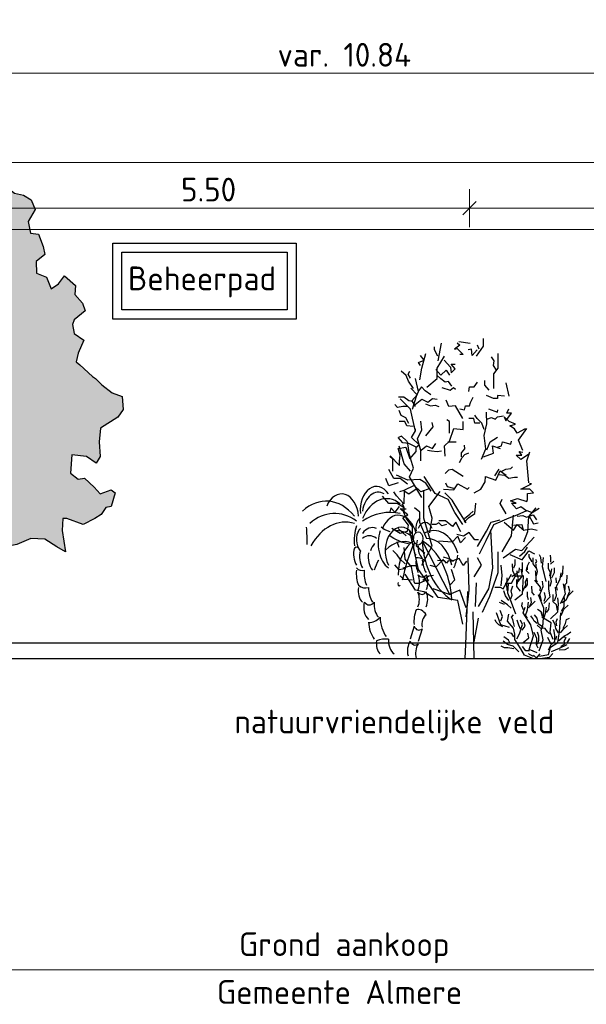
# Model space of a CAD drawing. Header units: metres. Extents: x 149234 to 159511, y 484155 to 486733.
# Tile 58 of 90: x 159236.48 to 159242.46, y 484428.4 to 484438.77. Entities that reach past the tile are written whole.
import ezdxf

# ---------------------------------------------------------------- set-up
doc = ezdxf.new("R2010")
doc.units = ezdxf.units.M
doc.linetypes.add('AL-NAP_LIJN', pattern=[15.25, 12, -1.5, 0.25, -1.5])
doc.layers.get('0').update_dxf_attribs({"lineweight": 25})
doc.layers.get('Defpoints').update_dxf_attribs({"color": 211, "lineweight": 25})
for name, color, linetype, lineweight in [('N-WE-GR-BOOM-1e-A', 90, 'Continuous', 25), ('N-WE-GR-BOOM-1e-SD', 90, 'Continuous', 25), ('X-XX-AL-M', 7, 'Continuous', 18), ('X-XX-AL-NAP-G', 7, 'AL-NAP_LIJN', 18), ('X-XX-AL-PROFIEL-B-G', 7, 'Continuous', 25), ('X-XX-AL-T25', 7, 'Continuous', 25)]:
    doc.layers.add(name, color=color, linetype=linetype, lineweight=lineweight)
doc.layers.add('N-WE-GR-BOOM-MEERSTAMMINGE BOOM-SD', color=7, linetype='Continuous', lineweight=30, true_color=0x5f7f00)
doc.layers.add('N-WE-RI-VACUUMLEIDING-G', color=1, linetype='RI-VACUUM', lineweight=35, true_color=0xff0000)
doc.styles.add('NLCS-ISO-M100-T25', font='NLCS-ISO.ttf')
doc.styles.get("Standard").update_dxf_attribs({"font": 'NLCS-ISO.ttf'})
doc.linetypes.add('RI-VACUUM', pattern='A,7,-2,["V",Standard,S=1.8,R=0,X=-0.5,Y=-0.9],-2,7,-2,[102,NLCS.shx,S=1,R=180,X=0,Y=0],-2', length=22)
doc.dimstyles.new('NLCS-M100-T25-SCHRAP-X_L2_H1', dxfattribs={"dimscale": 0.1, "dimtxt": 2.5, "dimasz": 1.4, "dimexe": 2, "dimexo": 2, "dimgap": 0.7, "dimtad": 1, "dimzin": 0, "dimdsep": 46, "dimtxsty": 'NLCS-ISO-M100-T25', "dimblk": 'OBLIQUE', "dimcen": 0, "dimdle": 2, "dimclrd": 256, "dimclre": 256, "dimclrt": 256, "dimadec": 1, "dimazin": 0, "dimtfac": 1, "dimtofl": 0, "dimtmove": 1, "dimatfit": 0, "dimldrblk": 'OBLIQUE', "dimfxl": 2, "dimfxlon": 1, "dimtfill": 1, "dimtfillclr": 254, "dimtolj": 1, "dimtzin": 0, "dimlwd": 18, "dimlwe": 18, "dimarcsym": 0})

# ---------------------------------------------------------------- blocks, each defined once
blk = doc.blocks.new('_Oblique')
at = {"color": 0, "linetype": 'ByBlock', "lineweight": -2}
blk.add_line((-0.5, -0.5), (0.5, 0.5), dxfattribs=at)
blk = doc.blocks.new('*D291')
at = {"layer": 'Defpoints', "color": 0, "transparency": 16777216}
for p in [(159234.485, 484431.775), (159245.325, 484429.992), (159245.325, 484428.759)]:
    blk.add_point(p, dxfattribs=at)
at = {"layer": 'N-WE-RI-VACUUMLEIDING-G', "linetype": 'Continuous', "lineweight": 18, "transparency": 16777216}
for p, q in [((159234.485, 484428.959), (159234.485, 484428.559)), ((159245.325, 484428.959), (159245.325, 484428.559)), ((159234.285, 484428.759), (159245.525, 484428.759))]:
    blk.add_line(p, q, dxfattribs=at)
at = {"layer": 'N-WE-RI-VACUUMLEIDING-G', "lineweight": 18, "transparency": 16777216, "xscale": 0.14, "yscale": 0.14, "zscale": 0.14, "rotation": 180}
blk.add_blockref('_Oblique', (159234.485, 484428.759), dxfattribs=at)
at = {"layer": 'N-WE-RI-VACUUMLEIDING-G', "lineweight": 18, "transparency": 16777216, "xscale": 0.14, "yscale": 0.14, "zscale": 0.14}
blk.add_blockref('_Oblique', (159245.325, 484428.759), dxfattribs=at)
at = {"layer": 'N-WE-RI-VACUUMLEIDING-G', "transparency": 16777216, "insert": (159239.905, 484428.992), "char_height": 0.25, "attachment_point": 5, "style": 'NLCS-ISO-M100-T25', "bg_fill": 3, "box_fill_scale": 1.1, "bg_fill_color": 256, "bg_fill_true_color": 13158600, "bg_fill_transparency": 0}
blk.add_mtext('\\A1;Grond aankoop', dxfattribs=at)
blk = doc.blocks.new('*D292')
at = {"layer": 'Defpoints', "color": 0, "transparency": 16777216}
for p in [(159245.325, 484438.203), (159245.325, 484437.588), (159234.485, 484436.559)]:
    blk.add_point(p, dxfattribs=at)
at = {"layer": 'X-XX-AL-M', "linetype": 'Continuous', "lineweight": 18, "transparency": 16777216}
for p, q in [((159234.485, 484438.003), (159234.485, 484438.403)), ((159245.325, 484438.003), (159245.325, 484438.403)), ((159234.285, 484438.203), (159245.525, 484438.203))]:
    blk.add_line(p, q, dxfattribs=at)
at = {"layer": 'X-XX-AL-M', "lineweight": 18, "transparency": 16777216, "xscale": 0.14, "yscale": 0.14, "zscale": 0.14, "rotation": 180}
blk.add_blockref('_Oblique', (159234.485, 484438.203), dxfattribs=at)
at = {"layer": 'X-XX-AL-M', "lineweight": 18, "transparency": 16777216, "xscale": 0.14, "yscale": 0.14, "zscale": 0.14}
blk.add_blockref('_Oblique', (159245.325, 484438.203), dxfattribs=at)
at = {"layer": 'X-XX-AL-M', "transparency": 16777216, "insert": (159239.905, 484438.398), "char_height": 0.25, "attachment_point": 5, "style": 'NLCS-ISO-M100-T25', "bg_fill": 3, "box_fill_scale": 1.1, "bg_fill_color": 256, "bg_fill_true_color": 13158600, "bg_fill_transparency": 0}
blk.add_mtext('\\A1;var. 10.84', dxfattribs=at)
blk = doc.blocks.new('*D293')
at = {"layer": 'Defpoints', "color": 0, "transparency": 16777216}
for p in [(159245.325, 484437.263), (159226.325, 484429.992), (159245.325, 484429.992)]:
    blk.add_point(p, dxfattribs=at)
at = {"layer": 'X-XX-AL-M', "linetype": 'Continuous', "lineweight": 18, "transparency": 16777216}
for p, q in [((159226.325, 484437.063), (159226.325, 484437.463)), ((159245.325, 484437.063), (159245.325, 484437.463)), ((159226.125, 484437.263), (159245.525, 484437.263))]:
    blk.add_line(p, q, dxfattribs=at)
at = {"layer": 'X-XX-AL-M', "lineweight": 18, "transparency": 16777216, "xscale": 0.14, "yscale": 0.14, "zscale": 0.14, "rotation": 180}
blk.add_blockref('_Oblique', (159226.325, 484437.263), dxfattribs=at)
at = {"layer": 'X-XX-AL-M', "lineweight": 18, "transparency": 16777216, "xscale": 0.14, "yscale": 0.14, "zscale": 0.14}
blk.add_blockref('_Oblique', (159245.325, 484437.263), dxfattribs=at)
at = {"layer": 'X-XX-AL-M', "transparency": 16777216, "insert": (159235.825, 484437.458), "char_height": 0.25, "attachment_point": 5, "style": 'NLCS-ISO-M100-T25', "bg_fill": 3, "box_fill_scale": 1.1, "bg_fill_color": 256, "bg_fill_true_color": 13158600, "bg_fill_transparency": 0}
blk.add_mtext('\\A1;19.00', dxfattribs=at)
blk = doc.blocks.new('SGR-BOOM_S01_V_ZIJ-D')
at = {"layer": 'N-WE-GR-BOOM-1e-A', "transparency": 33554585}
h = blk.add_hatch(color=256, dxfattribs=at)
h.dxf.hatch_style = 1
h.set_gradient(color1=(88, 186, 72), tint=1)
h.paths.add_polyline_path([(-1.056, 11.496), (-0.874, 11.68), (-0.792, 11.622), (-0.684, 11.475), (-0.477, 11.294), (-0.312, 11.337), (-0.253, 11.231), (-0.105, 11.091), (0.102, 11.028), (0.349, 11.012), (0.538, 10.99), (0.556, 10.931), (0.353, 10.535), (0.462, 10.124), (0.668, 10.149), (0.893, 10.004), (1.224, 9.8), (1.454, 9.761), (1.661, 9.663), (1.763, 9.457), (1.582, 9.209), (1.643, 8.962), (1.849, 8.94), (1.975, 8.676), (2.018, 8.511), (1.795, 8.362), (1.797, 8.115), (2.062, 8.035), (2.188, 7.789), (2.376, 7.896), (2.539, 8.062), (2.829, 7.858), (2.807, 7.67), (3.015, 7.489), (3.081, 7.325), (2.794, 7.134), (2.753, 7.034), (2.796, 6.845), (3.044, 6.706), (2.899, 6.434), (2.842, 6.251), (2.942, 6.187), (3.274, 5.943), (3.357, 5.902), (3.523, 5.762), (3.795, 5.599), (4.06, 5.519), (4.086, 5.248), (3.94, 5.082), (3.489, 4.855), (3.45, 4.566), (3.476, 4.254), (3.371, 4.112), (3.122, 4.252), (2.734, 4.29), (2.695, 3.901), (2.902, 3.779), (3.067, 3.798), (3.316, 3.611), (3.482, 3.471), (3.77, 3.556), (3.87, 3.492), (3.772, 3.203), (3.625, 3.184), (3.503, 3.036), (3.339, 2.952), (3.033, 2.826), (2.597, 2.946), (2.497, 2.946), (2.475, 2.698), (2.561, 2.246), (2.337, 2.35), (2.023, 2.512), (1.652, 2.527), (1.282, 2.4), (1.018, 2.357), (0.91, 2.645), (1.031, 2.934), (0.824, 3.038), (0.559, 2.995), (0.534, 3.219), (0.303, 3.447), (-0.274, 3.442), (-0.497, 3.358), (-0.618, 2.986), (-0.906, 2.86), (-1.193, 2.793), (-1.315, 2.568), (-1.354, 2.256), (-1.624, 2.154), (-1.931, 2.21), (-2.175, 1.879), (-2.504, 1.694), (-2.669, 1.816), (-3.066, 2.019), (-3.33, 1.952), (-3.536, 2.015), (-3.622, 2.427), (-3.376, 2.593), (-3.278, 2.818), (-3.279, 3.006), (-3.544, 2.981), (-3.61, 3.169), (-3.752, 3.25), (-3.981, 3.207), (-4.247, 3.328), (-4.249, 3.535), (-4.086, 3.724), (-3.988, 4.013), (-4.048, 4.195), (-4.115, 4.483), (-3.869, 4.633), (-3.682, 4.817), (-3.684, 5.046), (-3.891, 5.145), (-3.933, 5.333), (-3.958, 5.515), (-4.061, 5.826), (-3.854, 5.787), (-3.691, 5.912), (-3.798, 6.117), (-3.758, 6.3), (-3.595, 6.425), (-3.572, 6.59), (-3.657, 6.818), (-3.782, 7.024), (-3.701, 7.207), (-3.519, 7.291), (-3.497, 7.456), (-3.482, 7.827), (-3.73, 7.948), (-3.832, 8.136), (-3.485, 8.239), (-3.297, 8.281), (-3.115, 8.348), (-2.868, 8.432), (-2.745, 8.392), (-2.64, 8.575), (-2.642, 8.846), (-2.477, 8.847), (-2.336, 8.889), (-2.479, 9.053), (-2.523, 9.383), (-2.359, 9.507), (-2.179, 9.815), (-2.222, 10.085), (-1.993, 10.128), (-1.911, 10.212), (-2.036, 10.334), (-2.143, 10.475), (-1.955, 10.582), (-1.626, 10.644), (-1.402, 10.628), (-1.197, 10.753), (-1.239, 10.876), (-1.405, 10.975), (-1.177, 11.165), (-1.036, 11.266)])
at = {"lineweight": 30}
for p, q in [((-0.233, 3.442), (-0.229, 2.989)), ((-0.573, 2.492), (-0.641, 2.945)), ((-0.229, 2.989), (-0.285, 2.553)), ((0.044, 2.703), (0.454, 2.953)), ((-0.243, 2.43), (0.044, 2.703)), ((0.684, 2.89), (0.374, 2.664)), ((-0.693, 2.079), (-0.573, 2.492)), ((-0.285, 2.553), (-0.243, 2.43)), ((0.374, 2.664), (0.128, 2.415)), ((-1.314, 2.445), (-1.09, 2.364)), ((-1.09, 2.364), (-0.693, 2.079)), ((0.128, 2.415), (-0.098, 2.001)), ((-1.378, 2.256), (-1.064, 2.093)), ((-1.064, 2.093), (-0.774, 1.848)), ((-0.098, 2.001), (-0.259, 1.505)), ((-0.774, 1.848), (-0.648, 1.502)), ((-0.648, 1.502), (-0.667, 0.925)), ((-0.259, 1.505), (-0.296, 0.904)), ((-0.667, 0.925), (-0.846, 0.488)), ((-0.296, 0.904), (-0.227, 0.452)), ((-0.846, 0.488), (-1.08, 0)), ((-0.227, 0.452), (-0.126, 0.287)), ((-0.126, 0.287), (0, 0)), ((-1.08, 0), (0, 0))]:
    blk.add_line(p, q, dxfattribs=at)
at = {"lineweight": 30, "flags": 128}
blk.add_lwpolyline([(-1.056, 11.496), (-0.874, 11.68), (-0.792, 11.622), (-0.684, 11.475), (-0.477, 11.294), (-0.312, 11.337), (-0.253, 11.231), (-0.105, 11.091), (0.102, 11.028), (0.349, 11.012), (0.538, 10.99), (0.556, 10.931), (0.353, 10.535), (0.462, 10.124), (0.668, 10.149), (0.893, 10.004), (1.224, 9.8), (1.454, 9.761), (1.661, 9.663), (1.763, 9.457), (1.582, 9.209), (1.643, 8.962), (1.849, 8.94), (1.975, 8.676), (2.018, 8.511), (1.795, 8.362), (1.797, 8.115), (2.062, 8.035), (2.188, 7.789), (2.376, 7.896), (2.539, 8.062), (2.829, 7.858), (2.807, 7.67), (3.015, 7.489), (3.081, 7.325), (2.794, 7.134), (2.753, 7.034), (2.796, 6.845), (3.044, 6.706), (2.899, 6.434), (2.842, 6.251), (2.942, 6.187), (3.274, 5.943), (3.357, 5.902), (3.523, 5.762), (3.795, 5.599), (4.06, 5.519), (4.086, 5.248), (3.94, 5.082), (3.489, 4.855), (3.45, 4.566), (3.476, 4.254), (3.371, 4.112), (3.122, 4.252), (2.734, 4.29), (2.695, 3.901), (2.902, 3.779), (3.067, 3.798), (3.316, 3.611), (3.482, 3.471), (3.77, 3.556), (3.87, 3.492), (3.772, 3.203), (3.625, 3.184), (3.503, 3.036), (3.339, 2.952), (3.033, 2.826), (2.597, 2.946), (2.497, 2.946), (2.475, 2.698), (2.561, 2.246), (2.337, 2.35), (2.023, 2.512), (1.652, 2.527), (1.282, 2.4), (1.018, 2.357), (0.91, 2.645), (1.031, 2.934), (0.824, 3.038), (0.559, 2.995), (0.534, 3.219), (0.303, 3.447), (-0.274, 3.442), (-0.497, 3.358), (-0.618, 2.986), (-0.906, 2.86), (-1.193, 2.793), (-1.315, 2.568), (-1.354, 2.256), (-1.624, 2.154), (-1.931, 2.21), (-2.175, 1.879), (-2.504, 1.694), (-2.669, 1.816), (-3.066, 2.019), (-3.33, 1.952), (-3.536, 2.015), (-3.622, 2.427), (-3.376, 2.593), (-3.278, 2.818), (-3.279, 3.006), (-3.544, 2.981), (-3.61, 3.169), (-3.752, 3.25), (-3.981, 3.207), (-4.247, 3.328), (-4.249, 3.535), (-4.086, 3.724), (-3.988, 4.013), (-4.048, 4.195), (-4.115, 4.483), (-3.869, 4.633), (-3.682, 4.817), (-3.684, 5.046), (-3.891, 5.145), (-3.933, 5.333), (-3.958, 5.515), (-4.061, 5.826), (-3.854, 5.787), (-3.691, 5.912), (-3.798, 6.117), (-3.758, 6.3), (-3.595, 6.425), (-3.572, 6.59), (-3.657, 6.818), (-3.782, 7.024), (-3.701, 7.207), (-3.519, 7.291), (-3.497, 7.456), (-3.482, 7.827), (-3.73, 7.948), (-3.832, 8.136), (-3.485, 8.239), (-3.297, 8.281), (-3.115, 8.348), (-2.868, 8.432), (-2.745, 8.392), (-2.64, 8.575), (-2.642, 8.846), (-2.477, 8.847), (-2.336, 8.889), (-2.479, 9.053), (-2.523, 9.383), (-2.359, 9.507), (-2.179, 9.815), (-2.222, 10.085), (-1.993, 10.128), (-1.911, 10.212), (-2.036, 10.334), (-2.143, 10.475), (-1.955, 10.582), (-1.626, 10.644), (-1.402, 10.628), (-1.197, 10.753), (-1.239, 10.876), (-1.405, 10.975), (-1.177, 11.165), (-1.036, 11.266)], close=True, dxfattribs=at)
at = {"layer": 'Defpoints'}
blk.add_line((-0.54, -0.316), (-0.54, 0.979), dxfattribs=at)
blk = doc.blocks.new('SGR-HEESTER_S01_F_ZIJ-D')
blk.add_line((0, 0), (0.225, 0))
at = {"flags": 128}
for points in [[(-0.674, 5.228), (-0.596, 5.538)], [(-0.197, 5.542), (-0.128, 5.5), (-0.267, 5.431), (-0.197, 5.445), (-0.045, 5.335), (-0.128, 5.335)], [(-0.157, 5.564), (0.128, 5.538)], [(0.283, 5.306), (0.464, 5.486), (0.464, 5.616)], [(-0.681, 5.307), (-0.764, 5.418), (-0.764, 5.473)], [(0.3, 5.418), (0.176, 5.321), (0.162, 5.431), (0.079, 5.418)], [(0.355, 5.431), (0.314, 5.5)], [(-1.123, 5.141), (-1.165, 5.197), (-1.027, 5.238), (-1.123, 5.321)], [(-1.139, 4.892), (-1.087, 5.099), (-0.984, 5.357)], [(-0.958, 4.763), (-0.7, 4.918), (-0.7, 5.099), (-0.519, 5.306)], [(-0.529, 5.238), (-0.363, 5.114), (-0.349, 5.017), (-0.253, 5.086), (-0.349, 5.169), (-0.253, 5.169)], [(0.784, 5.059), (0.715, 5.141), (0.728, 5.224), (0.659, 5.293)], [(0.722, 4.737), (0.722, 4.996), (0.826, 5.099), (0.826, 5.357)], [(-1.294, 4.737), (-1.424, 4.866), (-1.475, 4.97), (-1.605, 5.047)], [(-1.372, 4.921), (-1.427, 4.99), (-1.386, 5.045)], [(-0.736, 5.072), (-0.612, 4.976), (-0.474, 5.059), (-0.391, 4.976)], [(-1.32, 4.376), (-1.217, 4.608), (-1.165, 4.686), (-1.243, 4.918)], [(-0.336, 4.782), (-0.419, 4.865), (-0.501, 4.851), (-0.612, 4.907), (-0.709, 4.976)], [(0.093, 4.686), (0.107, 4.769), (0.231, 4.769), (0.314, 4.851)], [(0.604, 4.713), (0.493, 4.796), (0.493, 4.879)], [(1.11, 4.608), (1.033, 4.841)], [(-1.359, 4.744), (-1.204, 4.627), (-1.333, 4.524), (-1.256, 4.421)], [(-0.861, 4.631), (-0.999, 4.7), (-1.096, 4.769), (-1.165, 4.7)], [(-0.584, 4.755), (-0.377, 4.713), (-0.294, 4.755), (-0.239, 4.727)], [(-1.32, 4.511), (-1.411, 4.524), (-1.54, 4.589), (-1.669, 4.589)], [(-1.243, 3.988), (-1.32, 4.221), (-1.372, 4.376), (-1.63, 4.556)], [(-1.256, 4.46), (-1.087, 4.55), (-0.932, 4.498), (-0.816, 4.563), (-0.7, 4.55)], [(-0.059, 4.216), (-0.239, 4.437), (-0.405, 4.424), (-0.474, 4.534)], [(-0.128, 4.382), (-0.018, 4.368), (0.01, 4.437), (0.107, 4.437), (0.134, 4.493), (0.203, 4.589)], [(0.991, 4.603), (0.811, 4.617), (0.811, 4.562), (0.715, 4.562), (0.535, 4.617)], [(-1.437, 4.421), (-1.566, 4.421), (-1.695, 4.408), (-1.76, 4.46)], [(-1.411, 4.124), (-1.488, 4.227), (-1.605, 4.266), (-1.656, 4.356)], [(-0.997, 4.473), (-0.868, 4.434), (-0.751, 4.447), (-0.661, 4.421)], [(0.411, 3.499), (0.521, 3.678), (0.48, 3.913), (0.549, 4.12), (0.535, 4.327)], [(0.59, 4.382), (0.811, 4.327), (0.825, 4.368)], [(1.511, 4.033), (1.304, 3.956), (1.24, 4.033), (1.123, 4.085), (1.265, 4.111), (1.11, 4.163), (0.981, 4.24), (1.02, 4.175), (1.162, 4.305), (1.046, 4.305), (1.097, 4.382)], [(-1.307, 4.072), (-1.462, 4.085), (-1.514, 4.163), (-1.656, 4.163)], [(-1.113, 3.472), (-1.113, 3.652), (-1.191, 3.859), (-1.087, 4.014), (-1.113, 4.169)], [(-0.501, 3.554), (-0.515, 3.733), (-0.391, 3.816), (-0.28, 4.037), (-0.045, 4.023), (-0.045, 4.161)], [(-0.391, 3.954), (-0.391, 4.161), (-0.46, 4.189)], [(0.369, 4.134), (0.245, 4.134), (0.217, 4.216), (0.093, 4.216)], [(0.48, 4.023), (0.424, 4.134), (0.3, 4.216), (0.245, 4.272)], [(0.549, 4.203), (0.659, 4.23), (0.756, 4.203), (0.811, 4.244), (0.963, 4.258)], [(-1.876, 3.555), (-1.643, 3.388), (-1.643, 3.465), (-1.63, 3.568), (-1.682, 3.685), (-1.488, 3.71), (-1.385, 3.504), (-1.23, 3.633), (-1.23, 3.71), (-1.152, 3.749), (-1.346, 3.878), (-1.243, 3.995), (-1.243, 4.033)], [(-0.984, 3.911), (-0.803, 4.066), (-0.829, 4.143)], [(1.446, 3.652), (1.343, 3.833), (1.55, 4.04)], [(-1.23, 3.71), (-1.411, 3.775), (-1.566, 3.788), (-1.682, 3.878)], [(-1.462, 3.814), (-1.592, 3.904), (-1.669, 3.878)], [(-1.087, 2.826), (-1.398, 3.187), (-1.294, 3.342), (-1.398, 3.575), (-1.449, 3.807)], [(0.549, 3.664), (0.632, 3.802), (0.811, 3.885)], [(0.813, 3.71), (0.916, 3.736), (0.942, 3.801), (1.149, 3.762), (1.162, 3.814)], [(-1.372, 3.291), (-1.527, 3.42), (-1.656, 3.73)], [(-1.1, 3.659), (-0.971, 3.736), (-0.816, 3.685), (-0.738, 3.775)], [(-0.945, 3.659), (-0.842, 3.646), (-0.7, 3.633), (-0.596, 3.646)], [(-0.432, 3.802), (-0.322, 3.802), (-0.225, 3.802)], [(-0.087, 3.54), (-0.087, 3.609), (-0.004, 3.678), (-0.018, 3.747)], [(0.464, 3.543), (0.71, 3.607), (0.684, 3.736), (0.878, 3.685)], [(1.614, 3.594), (1.395, 3.491), (1.278, 3.568), (1.421, 3.568), (1.356, 3.633), (1.446, 3.62)], [(-1.811, 3.291), (-1.811, 3.497), (-1.889, 3.549)], [(-0.142, 3.443), (-0.073, 3.526), (-0.004, 3.581), (0.093, 3.609)], [(1.602, 3.084), (1.55, 3.472), (1.627, 3.627)], [(-1.449, 3.058), (-1.63, 3.162), (-1.786, 3.162), (-1.915, 3.317)], [(-0.045, 3.195), (-0.322, 3.319), (-0.419, 3.305), (-0.501, 3.25)], [(0.231, 2.91), (0.399, 2.974), (0.503, 3.103), (0.516, 3.194), (0.774, 3.129), (0.878, 3.297), (1.033, 3.22)], [(0.748, 3.207), (0.852, 3.323)], [(0.903, 3.284), (1.02, 3.323), (1.149, 3.336), (1.188, 3.362)], [(-1.682, 3.084), (-1.915, 3.032), (-1.992, 3.162)], [(-0.855, 2.936), (-0.984, 3.078), (-1.139, 3.142), (-1.437, 3.129), (-1.721, 3.22)], [(-0.053, 2.354), (-0.26, 2.561), (-0.428, 2.793), (-0.751, 2.897), (-1.023, 3.194)], [(0.839, 3.233), (0.994, 3.22), (1.097, 3.168), (1.24, 3.181), (1.317, 3.181)], [(-1.23, 2.974), (-1.411, 2.884), (-1.527, 2.936), (-1.54, 2.716), (-1.721, 2.858), (-1.786, 2.923)], [(-0.881, 2.987), (-1.113, 2.923), (-1.281, 3.039), (-1.54, 2.948), (-1.643, 2.923)], [(-1.087, 1.637), (-0.829, 1.973), (-1.036, 2.464), (-1.036, 2.955)], [(-0.544, 2.974), (-0.286, 2.961), (-0.183, 3.065), (0.063, 2.974), (0.102, 3)], [(-0.286, 2.987), (-0.441, 3.013), (-0.48, 3.078)], [(1.55, 2.587), (1.395, 2.664), (1.291, 2.626), (1.162, 2.729), (1.278, 2.729), (1.136, 2.768), (1.317, 2.806), (1.55, 2.755), (1.563, 2.793), (1.563, 2.897), (1.718, 2.91), (1.627, 2.974), (1.395, 2.974), (1.666, 3.065), (1.614, 3.065)], [(-1.527, 2.645), (-1.708, 2.722), (-1.915, 2.722), (-2.07, 2.852)], [(-0.881, 2.206), (-0.829, 2.464), (-0.906, 2.671), (-0.622, 2.929)], [(0.024, 2.38), (-0.157, 2.587), (-0.325, 2.781), (-0.506, 2.91)], [(1.033, 2.542), (0.878, 2.722), (0.929, 2.8)], [(-1.656, 2.671), (-1.76, 2.567), (-1.863, 2.645), (-1.889, 2.567)], [(-1.837, 2.29), (-1.63, 2.199), (-1.449, 2.238), (-1.424, 2.341), (-1.566, 2.471), (-1.437, 2.522), (-1.63, 2.626), (-1.475, 2.626)], [(-1.32, 2.077), (-1.32, 2.309), (-1.475, 2.464), (-1.553, 2.593)], [(-0.958, 2.102), (-1.139, 2.387), (-1.139, 2.567), (-1.268, 2.645)], [(-0.027, 2.393), (0.089, 2.471), (0.244, 2.548), (0.27, 2.729)], [(0.929, 2.419), (1.11, 2.471), (1.304, 2.522), (1.55, 2.6), (1.679, 2.561), (1.86, 2.638)], [(1.472, 2.051), (1.576, 2.232), (1.602, 2.49), (1.783, 2.645)], [(-0.014, 2.458), (0.115, 2.535), (0.205, 2.587)], [(0.309, 1.967), (0.541, 2.238), (0.658, 2.393), (0.878, 2.432)], [(0.929, 1.87), (1.162, 2.154), (1.214, 2.516)], [(1.304, 2.496), (1.446, 2.509), (1.537, 2.483), (1.705, 2.522), (1.795, 2.432)], [(1.602, 2.509), (1.718, 2.367), (1.834, 2.38)], [(-1.876, 2.225), (-2.031, 2.264), (-2.109, 2.303)], [(-1.475, 2.154), (-1.682, 2.283)], [(-0.053, 0.604), (-0.183, 1.018), (-0.674, 1.069), (-1.165, 1.56), (-1.398, 2.257)], [(-0.467, 2.354), (-0.583, 2.328), (-0.661, 2.38), (-0.738, 2.354), (-0.829, 2.354)], [(-0.105, 2.225), (-0.234, 2.393), (-0.312, 2.316), (-0.493, 2.419), (-0.661, 2.419)], [(0.335, 0.914), (0.593, 1.224), (0.697, 1.586), (0.645, 2.257)], [(0.36, 1.838), (0.529, 2.07), (0.722, 2.354), (0.942, 2.419)], [(0.981, 2.393), (1.214, 2.251), (1.304, 2.354), (1.472, 2.251)], [(1.214, 2.341), (1.421, 2.354), (1.459, 2.251), (1.666, 2.277), (1.808, 2.251)], [(-1.398, 2.006), (-1.592, 2.044), (-1.786, 2.109), (-1.902, 2.161)], [(-1.01, 1.844), (-1.217, 1.973), (-1.191, 2.077)], [(0.011, 2.122), (-0.118, 2.031), (-0.183, 2.148), (-0.325, 2.044), (-0.661, 2.057)], [(0.335, 2.083), (0.244, 2.083), (0.102, 2.212), (-0.04, 2.148), (-0.208, 2.174)], [(0.955, 1.767), (1.265, 1.922), (1.421, 1.896), (1.731, 2.128)], [(-1.656, 1.947), (-1.708, 2.051)], [(-1.268, 1.328), (-1.346, 1.612), (-1.501, 1.741), (-1.527, 1.947)], [(1.369, 1.799), (1.498, 1.876), (1.563, 1.954)], [(-1.501, 1.663), (-1.63, 1.741), (-1.708, 1.818), (-1.811, 1.896)], [(-0.881, 1.637), (-0.725, 1.612), (-0.544, 1.741)], [(0.034, 1.707), (-0.052, 1.634), (-0.151, 1.753), (-0.309, 1.713), (-0.434, 1.753), (-0.539, 1.779)], [(0.024, 0.733), (0.102, 1.198), (0.076, 1.767)], [(0.231, 1.431), (0.412, 1.637), (0.309, 1.767)], [(0.438, 0.811), (0.619, 1.095), (0.826, 1.508), (0.826, 1.87)], [(1.123, 1.825), (1.433, 1.734), (1.602, 1.889), (1.744, 1.838)], [(-1.488, 1.579), (-1.656, 1.554), (-1.76, 1.644)], [(-1.553, 1.592), (-1.346, 1.631), (-1.23, 1.631)], [(-0.295, 1.7), (-0.427, 1.713), (-0.467, 1.674), (-0.519, 1.713), (-0.585, 1.713), (-0.69, 1.72)], [(-0.363, 1.302), (-0.26, 1.379), (-0.338, 1.56)], [(0.903, 1.276), (0.929, 1.457), (0.903, 1.637)], [(1.175, 1.437), (1.356, 1.528), (1.369, 1.592)], [(-1.32, 1.373), (-1.54, 1.386), (-1.63, 1.45)], [(-0.803, 1.069), (-1.036, 1.173), (-1.243, 1.198), (-1.501, 1.483)], [(-1.268, 1.321), (-1.152, 1.321), (-0.945, 1.386), (-0.906, 1.373)], [(-1.062, 1.373), (-0.906, 1.45), (-0.79, 1.463)], [(0.748, 1.25), (0.878, 1.25), (0.955, 1.224), (1.162, 1.483)], [(1.007, 1.321), (1.162, 1.321), (1.265, 1.45), (1.472, 1.45)], [(0.024, 0.888), (-0.131, 1.198), (-0.389, 1.121), (-0.803, 1.224)], [(0.257, 0.914), (0.283, 1.328)], [(0, 0), (0.019, 0.248), (0.071, 1.178)], [(0.225, 0), (0.2, 0.817)], [(0.231, 0.294), (0.335, 0.708)]]:
    blk.add_lwpolyline(points, dxfattribs=at)
blk = doc.blocks.new('SGR-HEESTER_S01_E_ZIJ-D')
blk.add_line((-0.166, 0), (0.141, 0))
at = {"flags": 128}
for points in [[(-0.975, 3.816), (-0.916, 3.956), (-0.916, 4.168)], [(-0.2, 4.074), (-0.317, 4.285), (-0.317, 4.402)], [(-0.035, 3.816), (-0.153, 3.992), (-0.153, 4.238)], [(-0.059, 4.003), (0, 4.086), (-0.047, 4.168)], [(0.2, 4.015), (0.164, 4.261), (0.106, 4.367)], [(0.399, 3.241), (0.317, 3.534), (0.235, 3.863), (0.282, 4.25)], [(0.587, 4.062), (0.587, 4.226), (0.575, 4.355)], [(-0.881, 3.429), (-1.01, 3.698), (-1.022, 3.992)], [(-0.787, 3.241), (-0.611, 3.487), (-0.658, 3.769)], [(-0.599, 3.64), (-0.599, 3.886), (-0.599, 4.039)], [(-0.329, 3.581), (-0.434, 3.687), (-0.423, 3.839)], [(-0.387, 3.734), (-0.387, 3.91), (-0.305, 4.074)], [(-0.012, 3.476), (0.023, 3.663), (-0.023, 3.863), (-0.023, 3.98)], [(0.552, 3.487), (0.575, 3.628), (0.493, 3.781), (0.493, 4.015)], [(0.564, 3.053), (0.622, 3.241), (0.575, 3.44), (0.634, 3.781)], [(0.575, 3.968), (0.716, 4.097)], [(0.634, 3.393), (0.751, 3.628), (0.74, 3.816)], [(1.045, 3.44), (1.092, 3.593), (1.115, 3.91)], [(-1.256, 2.866), (-1.268, 3.112), (-1.256, 3.405)], [(-0.933, 2.465), (-0.604, 2.728), (-0.582, 3.231), (-0.56, 3.45)], [(-0.693, 2.83), (-0.845, 3.03), (-0.845, 3.323)], [(-0.822, 3.147), (-0.775, 3.358), (-0.822, 3.558), (-0.822, 3.687)], [(-0.599, 2.819), (-0.47, 3.088), (-0.481, 3.241), (-0.399, 3.405)], [(-0.493, 2.983), (-0.399, 3.1), (-0.399, 3.323)], [(0.035, 3.217), (-0.023, 3.335), (-0.047, 3.64), (-0.059, 3.687)], [(0.834, 3.194), (0.822, 3.393)], [(0.869, 2.877), (0.834, 3.041), (0.986, 3.346), (1.022, 3.616)], [(1.198, 2.912), (1.198, 3.112), (1.268, 3.182), (1.28, 3.511)], [(-0.889, 1.874), (-1.064, 2.356), (-1.218, 2.75), (-1.196, 3.166)], [(-1.092, 2.514), (-1.033, 2.666), (-1.08, 2.854), (-1.01, 3.065)], [(-0.094, 2.666), (-0.2, 2.783), (-0.211, 3.041)], [(0.141, 2.854), (0.153, 3.006), (-0.082, 3.3)], [(0.2, 2.431), (0.129, 2.69), (0.27, 3.03), (0.235, 3.264)], [(0.294, 2.312), (0.557, 2.597), (0.513, 2.925), (0.513, 3.275)], [(0.751, 2.431), (0.834, 2.654), (0.787, 3.006)], [(0.995, 2.312), (1.214, 2.728), (1.126, 3.144)], [(1.292, 2.619), (1.397, 2.83), (1.339, 3.041)], [(-1.174, 2.443), (-1.327, 2.643), (-1.397, 2.854)], [(-0.352, 2.478), (-0.387, 2.619), (-0.399, 2.807)], [(-0.341, 2.138), (-0.223, 2.361), (-0.258, 2.572)], [(0.097, 0.321), (0.272, 0.78), (0.184, 1.196), (0.272, 1.459), (0.294, 2.115), (0.075, 2.684)], [(0.305, 2.42), (0.364, 2.584), (0.317, 2.783)], [(0.579, 1.677), (0.885, 1.962), (0.907, 2.29), (0.885, 2.553)], [(0.869, 2.021), (0.834, 2.267), (0.693, 2.385), (0.693, 2.69)], [(1.045, 1.997), (1.151, 2.197), (1.162, 2.572)], [(1.057, 2.361), (1.233, 2.478), (1.339, 2.654), (1.538, 2.854)], [(-1.362, 2.279), (-1.573, 2.361)], [(-1.08, 2.115), (-1.233, 2.267), (-1.503, 2.443)], [(-0.564, 2.044), (-0.634, 2.22), (-0.611, 2.361)], [(0.009, 0.233), (-0.319, 0.386), (-0.144, 0.955), (-0.254, 1.415), (-0.582, 1.918), (-0.495, 2.159)], [(-0.399, 1.716), (-0.481, 1.81), (-0.387, 2.044), (-0.352, 2.373)], [(-0.294, 2.185), (-0.07, 2.42)], [(0.305, 1.728), (0.364, 1.904), (0.411, 2.162)], [(0.411, 1.939), (0.505, 2.068), (0.528, 2.349)], [(1.022, 1.81), (1.139, 2.08), (1.327, 2.244)], [(-1.152, 1.305), (-1.524, 1.415), (-1.7, 1.918)], [(-1.515, 1.587), (-1.444, 1.775), (-1.55, 2.021)], [(-0.166, 0), (-0.517, 0.145), (-0.67, 0.408), (-0.933, 0.802), (-0.933, 1.021), (-0.977, 1.284), (-1.24, 1.568), (-1.174, 1.874)], [(-0.939, 1.352), (-0.975, 1.458), (-1.01, 1.645), (-1.069, 1.739), (-0.986, 1.833)], [(0.012, 1.481), (-0.106, 1.575), (-0.164, 1.692), (-0.258, 1.798)], [(0.27, 1.317), (0.07, 1.446), (0.012, 1.704), (-0.094, 1.833)], [(0.235, 1.763), (0.188, 1.962), (0.035, 2.068)], [(0.119, 0.102), (0.491, 0.167), (0.579, 0.474), (0.885, 0.671), (0.951, 1.13), (1.017, 1.918)], [(0.688, 0.802), (0.557, 1.108), (0.601, 1.502), (0.206, 1.743)], [(0.845, 1.376), (0.822, 1.54), (0.869, 1.681)], [(1.115, 1.282), (1.209, 1.47), (1.245, 1.645), (1.374, 1.704)], [(-1.432, 1.34), (-1.597, 1.423), (-1.714, 1.528), (-1.761, 1.634)], [(-0.845, 0.824), (-0.736, 1.043), (-0.604, 1.437), (-0.692, 1.612)], [(-0.693, 1.235), (-0.763, 1.399), (-0.822, 1.622)], [(-0.622, 1.2), (-0.493, 1.364), (-0.528, 1.516)], [(0.528, 1.035), (0.446, 1.129), (0.352, 1.258), (0.153, 1.282), (0.012, 1.411)], [(0.916, 1.082), (0.798, 1.258), (0.775, 1.434), (0.681, 1.61)], [(0.998, 1.082), (1.139, 1.247), (1.292, 1.387)], [(-1.127, 0.637), (-1.198, 0.777), (-1.397, 0.918)], [(-0.963, 0.918), (-1.057, 1.047), (-1.256, 1.094)], [(-0.582, 0.671), (-0.341, 0.868), (-0.385, 1.065)], [(0.059, 0.437), (-0.012, 0.578), (0, 0.848), (-0.117, 1.094)], [(0.023, 0.601), (0.082, 0.777), (0.082, 0.942), (0.023, 1.106)], [(0.493, 0.367), (0.599, 0.59), (0.47, 0.883)], [(0.622, 0.59), (0.763, 0.73), (0.763, 0.977), (0.716, 1.223)], [(0.798, 0.801), (0.845, 0.953)], [(0.928, 0.754), (1.104, 0.918), (1.198, 0.918)], [(1.01, 0.508), (1.198, 0.625), (1.151, 0.719), (1.233, 0.895)], [(1.139, 0.942), (1.28, 1.012), (1.432, 1.118)], [(1.268, 0.637), (1.397, 0.836)], [(-0.975, 0.402), (-1.221, 0.449), (-1.362, 0.449), (-1.503, 0.519)], [(-0.758, 0.277), (-0.999, 0.518), (-1.24, 0.583), (-1.415, 0.736)], [(-0.305, 0.32), (-0.47, 0.32), (-0.599, 0.508)], [(0.622, 0.299), (0.951, 0.43), (1.28, 0.583)], [(0.939, 0.367), (1.198, 0.379), (1.35, 0.461)], [(-0.141, 0.085), (-0.305, 0.167), (-0.352, 0.214)], [(0, 0), (-0.141, 0.144)], [(-0.023, 0), (0.141, 0.203)], [(0.141, 0), (0.528, 0.062), (0.669, 0.214)]]:
    blk.add_lwpolyline(points, dxfattribs=at)
blk = doc.blocks.new('SGR-BOOM_S11_B_ZIJ-D')
at = {"linetype": 'Continuous'}
for p, q in [((2.18, 5.639), (4.127, 3.049)), ((1.611, 1.543), (1.335, 0.918)), ((2.18, 1.414), (1.904, 0.808))]:
    blk.add_line(p, q, dxfattribs=at)
blk.add_circle((1.904, 5.749), 0.321, dxfattribs=at)
for centre, radius, start, end in [((-1.021, 7.094), 1.144, 43.373, 187.5952), ((-3.486, 6.668), 1.211, 6.929, 149.0098), ((-0.897, 6.823), 1.135, 68.6444, 168.2859), ((-0.322, 5.676), 1.975, 60.9479, 148.6175), ((-4.564, 4.435), 3.1, 50.1448, 122.361), ((0.455, 7.063), 0.473, 345.3858, 45.8987), ((-3.97, 3.533), 3.41, 63.1603, 120.594), ((-0.061, 2.263), 4.732, 81.5176, 114.2967), ((0.516, 5.541), 1.32, 19.79, 148.7008), ((2.268, 6.236), 0.524, 116.595, 193.1753), ((-20.535, 4.999), 14.656, 1.7969, 5.0486), ((-3.211, 3.34), 3.189, 78.5443, 139.7605), ((-0.952, 5.639), 1.643, 154.1511, 188.3566), ((-1.797, 5.7), 0.637, 124.2362, 220.1332), ((-1.31, 5.246), 1.019, 74.3057, 133.2575), ((0.717, 5.148), 1.136, 47.691, 217.0441), ((2.391, 5.944), 0.563, 30.1995, 149.8005), ((-1.521, 4.908), 0.972, 59.9385, 120.0615), ((0.4, 5.505), 1.31, 152.1666, 243.2799), ((0.376, 3.894), 2.228, 56.3589, 90.3733), ((3.007, 4.288), 1.837, 24.5304, 112.327), ((2.524, 3.917), 1.833, 17.3348, 92.1392), ((-1.832, 4.996), 0.801, 158.4731, 221.6881), ((-2.43, 5.014), 0.312, 28.0725, 118.0725), ((0.376, 3.894), 2.228, 133.6103, 145.3358), ((0.922, 3.301), 2.297, 75.8832, 124.0736), ((2.251, 4.018), 1.743, 111.5631, 181.0567), ((7.704, 1.62), 7.239, 147.316, 162.9092), ((2.125, 5.345), 0.546, 160.3462, 227.7263), ((2.492, 5.317), 0.593, 171.943, 238.2867), ((5.521, 5.923), 3.353, 184.8569, 248.1652), ((0.933, 2.526), 3.353, 4.8569, 68.1652), ((-1.41, 4.868), 0.801, 158.4731, 221.6881), ((-0.731, 4.877), 0.872, 168.4533, 228.4166), ((1.895, 4.069), 0.757, 56.8887, 100.4915), ((3.152, 5.269), 1.561, 323.2386, 347.8735), ((-2.017, 4.969), 0.757, 236.8887, 280.4915), ((0.922, 3.301), 2.297, 142.2472, 156.2947), ((2.529, 4.583), 0.781, 171.2026, 216.8699), ((3.462, 4.945), 1.305, 190.7148, 219.5149), ((-1.461, 4.05), 0.985, 169.7908, 213.3936), ((-0.91, 4.05), 0.985, 169.7908, 213.3936), ((1.326, 3.65), 0.68, 328.2066, 31.4216), ((2.195, 4.342), 0.443, 229.4638, 311.8357), ((1.91, 3.657), 0.68, 328.2066, 31.4216), ((-1.704, 3.224), 0.606, 163.2508, 239.8311), ((-1.797, 4.326), 0.951, 239.226, 282.8288), ((-0.412, 3.458), 1.175, 182.9194, 220.1626), ((0.573, 3.573), 0.0909, 135, 315), ((1.308, 2.824), 0.68, 328.2066, 31.4216), ((2.177, 3.515), 0.443, 229.4638, 311.8357), ((1.892, 2.83), 0.68, 328.2066, 31.4216), ((-1.242, 2.461), 0.681, 159.4722, 239.674), ((-1.53, 3.098), 0.529, 228.7205, 311.2795), ((-0.452, 2.581), 0.739, 170.6987, 233.9137), ((-1.521, 2.988), 1.26, 267.1438, 307.2103), ((0.519, 2.005), 1.284, 181.176, 228.2595), ((2.775, 1.754), 1.17, 150.3667, 185.856), ((1.899, 1.606), 0.74, 41.2379, 100.9899), ((2.69, 1.626), 0.524, 116.595, 193.1753), ((-0.319, 1.852), 1.271, 184.8258, 227.2811), ((1.969, 1.804), 0.443, 216.0897, 298.4616), ((-0.432, 0.732), 0.607, 168.8773, 237.4108), ((-0.336, -2.031), 2.962, 87.1976, 103.4955), ((0.546, 0.881), 0.739, 176.3692, 243.3693), ((1.829, 0.358), 0.68, 136.5038, 199.7188), ((1.693, 1.088), 0.443, 216.0897, 298.4616), ((2.398, 0.23), 0.68, 136.5038, 199.7188)]:
    blk.add_arc(centre, radius, start, end, dxfattribs=at)
blk = doc.blocks.new('*D550')
at = {"layer": 'Defpoints', "color": 0, "transparency": 16777216}
for p in [(159241.225, 484436.783), (159235.725, 484432.529), (159241.225, 484432.039)]:
    blk.add_point(p, dxfattribs=at)
at = {"layer": 'N-WE-GR-BOOM-1e-SD', "linetype": 'Continuous', "lineweight": 18, "transparency": 16777216}
for p, q in [((159235.725, 484436.583), (159235.725, 484436.983)), ((159241.225, 484436.583), (159241.225, 484436.983)), ((159235.525, 484436.783), (159241.425, 484436.783))]:
    blk.add_line(p, q, dxfattribs=at)
at = {"layer": 'N-WE-GR-BOOM-1e-SD', "lineweight": 18, "transparency": 16777216, "xscale": 0.14, "yscale": 0.14, "zscale": 0.14, "rotation": 180}
blk.add_blockref('_Oblique', (159235.725, 484436.783), dxfattribs=at)
at = {"layer": 'N-WE-GR-BOOM-1e-SD', "lineweight": 18, "transparency": 16777216, "xscale": 0.14, "yscale": 0.14, "zscale": 0.14}
blk.add_blockref('_Oblique', (159241.225, 484436.783), dxfattribs=at)
at = {"layer": 'N-WE-GR-BOOM-1e-SD', "transparency": 16777216, "insert": (159238.475, 484436.978), "char_height": 0.25, "attachment_point": 5, "style": 'NLCS-ISO-M100-T25', "bg_fill": 3, "box_fill_scale": 1.1, "bg_fill_color": 256, "bg_fill_true_color": 13158600, "bg_fill_transparency": 0}
blk.add_mtext('\\A1;5.50', dxfattribs=at)
blk = doc.blocks.new('*D551')
at = {"layer": 'Defpoints', "color": 0, "transparency": 16777216}
for p in [(159245.325, 484437.588), (159245.325, 484436.783), (159241.225, 484432.039)]:
    blk.add_point(p, dxfattribs=at)
at = {"layer": 'N-WE-GR-BOOM-1e-SD', "linetype": 'Continuous', "lineweight": 18, "transparency": 16777216}
for p, q in [((159241.225, 484436.583), (159241.225, 484436.983)), ((159245.325, 484436.983), (159245.325, 484436.583)), ((159241.025, 484436.783), (159245.525, 484436.783))]:
    blk.add_line(p, q, dxfattribs=at)
at = {"layer": 'N-WE-GR-BOOM-1e-SD', "lineweight": 18, "transparency": 16777216, "xscale": 0.14, "yscale": 0.14, "zscale": 0.14, "rotation": 180}
blk.add_blockref('_Oblique', (159241.225, 484436.783), dxfattribs=at)
at = {"layer": 'N-WE-GR-BOOM-1e-SD', "lineweight": 18, "transparency": 16777216, "xscale": 0.14, "yscale": 0.14, "zscale": 0.14}
blk.add_blockref('_Oblique', (159245.325, 484436.783), dxfattribs=at)
at = {"layer": 'N-WE-GR-BOOM-1e-SD', "transparency": 16777216, "insert": (159243.275, 484436.978), "char_height": 0.25, "attachment_point": 5, "style": 'NLCS-ISO-M100-T25', "bg_fill": 3, "box_fill_scale": 1.1, "bg_fill_color": 256, "bg_fill_true_color": 13158600, "bg_fill_transparency": 0}
blk.add_mtext('\\A1;4.10', dxfattribs=at)

msp = doc.modelspace()

# ---------------------------------------------------------------- linework, layer by layer
at = {"layer": 'X-XX-AL-NAP-G'}
msp.add_line((159003.28, 484436.559), (159511.076, 484436.559), dxfattribs=at)
at = {"layer": 'X-XX-AL-PROFIEL-B-G', "flags": 128}
msp.add_lwpolyline([(159233.074, 484432.072), (159233.44, 484432.039), (159236.675, 484432.039), (159248.735, 484432.039)], dxfattribs=at)

# ---------------------------------------------------------------- block references
at = {"layer": 'N-WE-GR-BOOM-1e-SD', "xscale": 0.4, "yscale": 0.5, "zscale": 0.5}
msp.add_blockref('SGR-BOOM_S01_V_ZIJ-D', (159235.941, 484432.039), dxfattribs=at)
at = {"layer": 'N-WE-GR-BOOM-MEERSTAMMINGE BOOM-SD'}
for name, p, xscale, yscale, zscale in [('SGR-HEESTER_S01_F_ZIJ-D', (159241.178, 484432.039), 0.42, 0.6, 0.42), ('SGR-BOOM_S11_B_ZIJ-D', (159240.398, 484432.039), 0.15, 0.22, 0.15), ('SGR-HEESTER_S01_E_ZIJ-D', (159241.934, 484432.039), 0.25, 0.25, 0.25)]:
    msp.add_blockref(name, p, dxfattribs=dict(at, xscale=xscale, yscale=yscale, zscale=zscale))

# ---------------------------------------------------------------- texts
at = {"layer": 'N-WE-RI-VACUUMLEIDING-G', "style": 'NLCS-ISO-M100-T25'}
msp.add_text('Gemeente Almere', height=0.25, dxfattribs=at).set_placement((159238.563, 484428.401))

# ---------------------------------------------------------------- next in the draw order: dimensions: what is measured, and where the dimension line sits
at = {"layer": 'N-WE-GR-BOOM-1e-SD'}
dim = msp.add_linear_dim(base=(159241.225, 484436.783), p1=(159235.725, 484432.529), p2=(159241.225, 484432.039), dimstyle='NLCS-M100-T25-SCHRAP-X_L2_H1', dxfattribs=at)
dim.commit()
dim.dimension.update_dxf_attribs({"geometry": '*D550', "text_midpoint": (159238.475, 484436.978)})
at = {"layer": 'N-WE-RI-VACUUMLEIDING-G'}
dim = msp.add_linear_dim(base=(159245.325, 484428.759), p1=(159234.485, 484431.775), p2=(159245.325, 484429.992), text='Grond aankoop', dimstyle='NLCS-M100-T25-SCHRAP-X_L2_H1', dxfattribs=at)
dim.commit()
dim.dimension.update_dxf_attribs({"geometry": '*D291', "text_midpoint": (159239.905, 484428.992)})

# ---------------------------------------------------------------- next in the draw order: linework, layer by layer
at = {"layer": 'X-XX-AL-T25', "color": 240, "true_color": 0xed1f24}
for points in [[(159237.464, 484436.415), (159239.399, 484436.415), (159239.399, 484435.613), (159237.464, 484435.613)], [(159237.561, 484436.318), (159239.302, 484436.318), (159239.302, 484435.71), (159237.561, 484435.71)]]:
    msp.add_lwpolyline(points, close=True, dxfattribs=at)

# ---------------------------------------------------------------- next in the draw order: texts
at = {"layer": 'X-XX-AL-T25', "color": 240, "true_color": 0xed1f24, "style": 'NLCS-ISO-M100-T25'}
msp.add_text('Beheerpad', height=0.25, dxfattribs=at).set_placement((159237.626, 484435.918))
at = {"layer": 'X-XX-AL-T25', "style": 'NLCS-ISO-M100-T25'}
msp.add_text('natuurvriendelijke veld', height=0.25, dxfattribs=at).set_placement((159238.748, 484431.25))

# ---------------------------------------------------------------- next in the draw order: dimensions: what is measured, and where the dimension line sits
at = {"layer": 'N-WE-GR-BOOM-1e-SD'}
dim = msp.add_linear_dim(base=(159245.325, 484436.783), p1=(159241.225, 484432.039), p2=(159245.325, 484437.588), dimstyle='NLCS-M100-T25-SCHRAP-X_L2_H1', dxfattribs=at)
dim.commit()
dim.dimension.update_dxf_attribs({"geometry": '*D551', "text_midpoint": (159243.275, 484436.978)})

# ---------------------------------------------------------------- next in the draw order: linework, layer by layer
msp.add_line((159235.725, 484432.205), (159283.758, 484432.205), dxfattribs=at)

# ---------------------------------------------------------------- next in the draw order: dimensions: what is measured, and where the dimension line sits
at = {"layer": 'X-XX-AL-M'}
dim = msp.add_linear_dim(base=(159245.325, 484438.203), p1=(159234.485, 484436.559), p2=(159245.325, 484437.588), text='var. <>', dimstyle='NLCS-M100-T25-SCHRAP-X_L2_H1', dxfattribs=at)
dim.commit()
dim.dimension.update_dxf_attribs({"geometry": '*D292', "text_midpoint": (159239.905, 484438.398)})

# ---------------------------------------------------------------- next in the draw order: dimensions: what is measured, and where the dimension line sits
dim = msp.add_linear_dim(base=(159245.325, 484437.263), p1=(159226.325, 484429.992), p2=(159245.325, 484429.992), dimstyle='NLCS-M100-T25-SCHRAP-X_L2_H1', dxfattribs=at)
dim.commit()
dim.dimension.update_dxf_attribs({"geometry": '*D293', "text_midpoint": (159235.825, 484437.458)})

doc.saveas('drawing.dxf')
